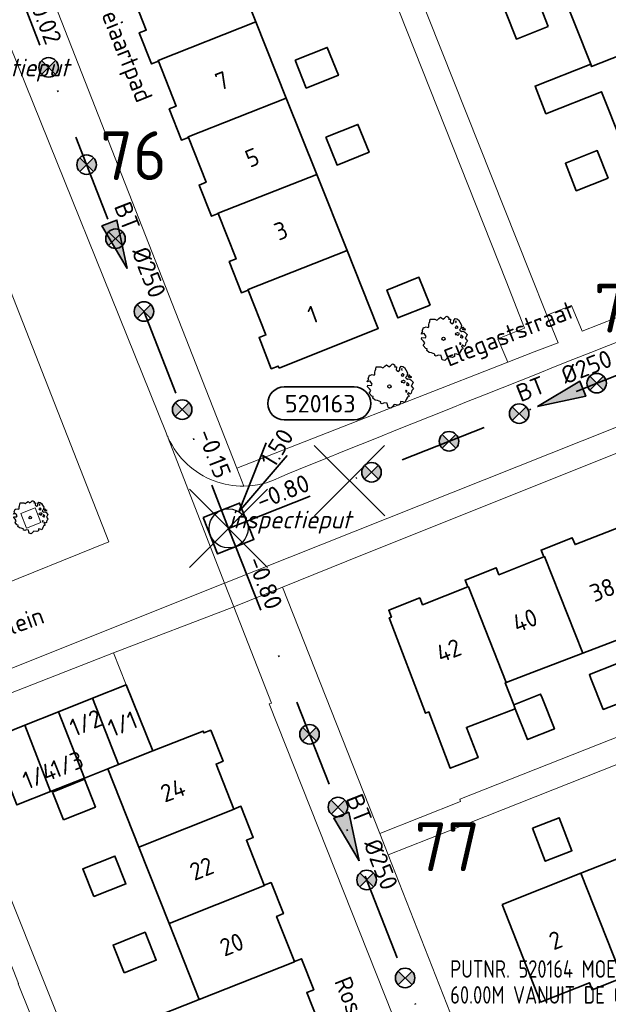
# Model space of a CAD drawing. Header units: metres. Extents: x 152391 to 157968, y 462336 to 467280.
# Tile 248 of 256: x 155007 to 155052, y 464772 to 464848. Entities that reach past the tile are written whole.
import ezdxf
from ezdxf.enums import TextEntityAlignment as Align

# ---------------------------------------------------------------- set-up
doc = ezdxf.new("R2010")
doc.units = ezdxf.units.M
doc.header["$LTSCALE"] = 0.75
doc.header["$PDMODE"] = 3
doc.header["$PDSIZE"] = 3
doc.linetypes.add('RI-VWA_BETON', pattern=[19, 9, -5, 0, -5])
doc.layers.get('0').update_dxf_attribs({"lineweight": 25})
doc.layers.get('defpoints').update_dxf_attribs({"lineweight": 25})
for name, color, linetype, lineweight in [('B-GV-GR-BOOM-S', 252, 'Continuous', 25), ('B-WE-GR-GROENVOORZIENING-GV', 251, 'Continuous', 18), ('B-WE-OG-BEBOUWING-GV', 6, 'Continuous', 35), ('B-WE-OG-BEBOUWING-T18', 1, 'Continuous', 18), ('B-WE-OG-TOPOGRAFIE-T18', 1, 'Continuous', 18), ('B-WE-VH-VERHARDING_BETONSTRAATSTEEN-GV', 251, 'Continuous', 18), ('B-WE-VH-VERHARDING_TEGEL-GV', 251, 'Continuous', 18), ('N-OI-RI-BIJZONDERDERHEDEN-T18', 134, 'Continuous', 18), ('N-OI-RI-T50', 130, 'Continuous', 50), ('N-OI-RI-VWA_PUTNUMMER-S @ 0.75', 36, 'Continuous', 35), ('N-OI-RI-VWA_RIOOLPUT_INSPECTIEPUT-S', 36, 'Continuous', 35), ('N-OI-RI-VWA_STROOMRICHTING-S @ 0.75', 36, 'Continuous', 35), ('N-OI-RI-VWA_TRANSPORTLEIDING_BETON_250-G', 36, 'RI-VWA_BETON', 35)]:
    doc.layers.add(name, color=color, linetype=linetype, lineweight=lineweight)
doc.layers.add('inspectieput', color=7, linetype='Continuous', plot=False)
doc.layers.add('N-OI-RI-VRIJVERVAL_HULPSTUK-S', color=210, linetype='Continuous', lineweight=35, plot=False)
doc.layers.add('N-OI-RI-VRIJVERVAL_HULPSTUK-S-GESLOTEN', color=190, linetype='Continuous', lineweight=35, plot=False)
doc.styles.add('NLCS-ISO', font='isocpeur.ttf')
doc.styles.add('NLCS-ISO-M750-T18', font='NLCS-ISO.ttf', dxfattribs={"height": 1.35})
doc.styles.add('NLCS-ISO-M750-T18_CURSIEF', font='NLCS-ISO.ttf', dxfattribs={"oblique": 15, "height": 1.35})
doc.styles.add('NLCS-ISO-M750-T50', font='NLCS-ISO.ttf', dxfattribs={"height": 3.75})

# ---------------------------------------------------------------- blocks, each defined once
blk = doc.blocks.new('*U145')
at = {"ltscale": 0.1}
blk.add_hatch(color=256, dxfattribs=at).paths.add_polyline_path([(-2.5, 0), (2.5, -0.83), (2.5, 0.83)])
at = {"ltscale": 0.1, "flags": 128}
blk.add_lwpolyline([(-2.5, 0), (2.5, -0.83), (2.5, 0.83)], close=True, dxfattribs=at)
at = {"ltscale": 0.1, "style": 'NLCS-ISO'}
for tag, p in [('BOBL', (-27.17, 0)), ('MAT', (-1, 0.5))]:
    blk.add_attdef(tag, text='', height=1.8, dxfattribs=at).set_placement(p, align=Align.BOTTOM_RIGHT)
for tag, p in [('DIA', (1, 0.5)), ('BOBR', (26.23, -0.01))]:
    blk.add_attdef(tag, text='', height=1.8, dxfattribs=at).set_placement(p, align=Align.BOTTOM_LEFT)
at = {"layer": 'defpoints', "ltscale": 0.1, "style": 'NLCS-ISO', "flags": 1}
blk.add_attdef('JVA', text='', height=1.8, dxfattribs=at).set_placement((0, -1), align=Align.TOP_CENTER)
blk = doc.blocks.new('*U146')
at = {"ltscale": 0.1}
blk.add_hatch(color=256, dxfattribs=at).paths.add_polyline_path([(2.5, 0), (-2.5, -0.83), (-2.5, 0.83)])
at = {"ltscale": 0.1, "flags": 128}
blk.add_lwpolyline([(2.5, 0), (-2.5, -0.83), (-2.5, 0.83)], close=True, dxfattribs=at)
at = {"ltscale": 0.1, "style": 'NLCS-ISO'}
for tag, p in [('BOBL', (-24.73, 0)), ('MAT', (-1, 0.5))]:
    blk.add_attdef(tag, text='', height=1.8, dxfattribs=at).set_placement(p, align=Align.BOTTOM_RIGHT)
for tag, p in [('DIA', (1, 0.5)), ('BOBR', (23.78, -0.01))]:
    blk.add_attdef(tag, text='', height=1.8, dxfattribs=at).set_placement(p, align=Align.BOTTOM_LEFT)
at = {"layer": 'defpoints', "ltscale": 0.1, "style": 'NLCS-ISO', "flags": 1}
blk.add_attdef('JVA', text='', height=1.8, dxfattribs=at).set_placement((0, -1), align=Align.TOP_CENTER)
blk = doc.blocks.new('*U147')
at = {"ltscale": 0.1}
blk.add_hatch(color=256, dxfattribs=at).paths.add_polyline_path([(2.5, 0), (-2.5, -0.83), (-2.5, 0.83)])
at = {"ltscale": 0.1, "flags": 128}
blk.add_lwpolyline([(2.5, 0), (-2.5, -0.83), (-2.5, 0.83)], close=True, dxfattribs=at)
at = {"ltscale": 0.1, "style": 'NLCS-ISO'}
for tag, p in [('BOBL', (-21.73, 0)), ('MAT', (-1, 0.5))]:
    blk.add_attdef(tag, text='', height=1.8, dxfattribs=at).set_placement(p, align=Align.BOTTOM_RIGHT)
for tag, p in [('DIA', (1, 0.5)), ('BOBR', (20.78, -0.01))]:
    blk.add_attdef(tag, text='', height=1.8, dxfattribs=at).set_placement(p, align=Align.BOTTOM_LEFT)
at = {"layer": 'defpoints', "ltscale": 0.1, "style": 'NLCS-ISO', "flags": 1}
blk.add_attdef('JVA', text='', height=1.8, dxfattribs=at).set_placement((0, -1), align=Align.TOP_CENTER)
blk = doc.blocks.new('B-SRI-PUT_VWA-SO')
at = {"flags": 128}
blk.add_lwpolyline([(-2, 2), (2, 2), (2, -2), (-2, -2)], close=True, dxfattribs=at)
at = {"lineweight": -3, "flags": 128}
blk.add_lwpolyline([(2, -2), (2, 2), (-2, 2), (-2, -2)], close=True, dxfattribs=at)
at = {"lineweight": -3}
blk.add_circle((0, 0), 2, dxfattribs=at)
blk = doc.blocks.new('*U187')
for q in [(3.86, 8.77), (6, 7.47)]:
    blk.add_line((1.04, 1.71), q)
blk.add_lwpolyline([(12.87, 14.49), (5.71, 14.49, 1), (5.71, 11.11), (12.87, 11.11, 1)], format="xyb", close=True)
at = {"ltscale": 0.1, "style": 'NLCS-ISO'}
blk.add_attdef('PUTHGT', text='', height=1.8, rotation=58.7612, dxfattribs=at).set_placement((3.94, 6.55), align=Align.MIDDLE_LEFT)
blk.add_attdef('PUTNR', text='', height=1.8, dxfattribs=at).set_placement((9.39, 12.77), align=Align.MIDDLE_CENTER)
blk = doc.blocks.new('SRI-HULP')
h = blk.add_hatch(color=256)
h.dxf.hatch_style = 1
h.paths.add_polyline_path([(-0.71, 0.71, 0.198912), (-1, 0, 0.198912), (-0.71, -0.71), (0, 0)])
h = blk.add_hatch(color=256)
h.dxf.hatch_style = 1
h.paths.add_polyline_path([(1, 0, 0.198912), (0.71, 0.71), (0, 0), (0.71, -0.71, 0.198912)])
for p, q in [((-0.71, 0.71), (0.71, -0.71)), ((-0.71, -0.71), (0.71, 0.71))]:
    blk.add_line(p, q)
blk.add_circle((0, 0), 1)
blk = doc.blocks.new('SRI-HULP-B')
blk.add_line((-5.43, 5.4), (5.4, -5.4))
at = {"flags": 128}
blk.add_lwpolyline([(5.38, 5.42), (0, 0), (-5.4, -5.4)], dxfattribs=at)
blk = doc.blocks.new('ACMAP_ANN_TEMPLATE_type knoop')
at = {"layer": 'defpoints', "style": 'NLCS-ISO-M750-T18_CURSIEF', "oblique": 15}
blk.add_attdef('type_knoop', (0, 0), '', height=1.35, dxfattribs=at)
blk = doc.blocks.new('SGR-BOOM_21_30')
at = {"linetype": 'Continuous'}
for p, q in [((-0.47, 1.45), (-0.365, 1.548)), ((-0.365, 1.548), (-0.226, 1.647)), ((-0.226, 1.647), (-0.133, 1.581)), ((-0.133, 1.581), (-0.063, 1.515)), ((-0.063, 1.515), (0.065, 1.581)), ((0.065, 1.581), (0.205, 1.712)), ((0.205, 1.712), (0.263, 1.729)), ((0.263, 1.729), (0.333, 1.696)), ((0.333, 1.696), (0.391, 1.647)), ((0.402, 1.532), (0.379, 1.499)), ((0.379, 1.499), (0.53, 1.515)), ((0.391, 1.647), (0.402, 1.532)), ((0.53, 1.515), (0.542, 1.483)), ((0.786, 1.4), (0.891, 1.565)), ((0.891, 1.565), (1.019, 1.532)), ((1.019, 1.532), (1.158, 1.45)), ((-1.633, 0.579), (-1.528, 0.875)), ((-1.528, 0.875), (-1.458, 0.858)), ((-1.458, 0.858), (-1.342, 0.908)), ((-1.342, 0.908), (-1.179, 0.858)), ((-1.179, 0.858), (-1.121, 0.924)), ((-1.133, 1.088), (-1.109, 1.187)), ((-1.121, 0.924), (-1.133, 1.088)), ((-1.109, 1.187), (-1.051, 1.335)), ((-1.051, 1.335), (-1.016, 1.499)), ((-1.016, 1.499), (-0.668, 1.499)), ((-0.668, 1.499), (-0.516, 1.433)), ((-0.516, 1.433), (-0.47, 1.45)), ((0.542, 1.483), (0.507, 1.285)), ((0.507, 1.285), (0.565, 1.236)), ((0.565, 1.236), (0.693, 1.154)), ((0.693, 1.154), (0.751, 1.203)), ((0.751, 1.203), (0.798, 1.285)), ((0.798, 1.285), (0.786, 1.4)), ((0.937, 0.908), (0.891, 0.875)), ((0.891, 0.875), (0.926, 0.825)), ((0.972, 1.368), (0.926, 1.335)), ((0.926, 1.335), (0.949, 1.253)), ((0.926, 0.825), (0.984, 0.842)), ((0.972, 0.973), (0.937, 0.908)), ((0.949, 1.253), (0.961, 1.236)), ((0.961, 1.269), (0.972, 1.368)), ((1.03, 0.973), (0.972, 0.973)), ((0.984, 0.842), (1.03, 0.776)), ((1.077, 0.94), (1.03, 0.973)), ((1.03, 0.776), (1.077, 0.842)), ((1.124, 0.875), (1.077, 0.94)), ((1.077, 0.842), (1.124, 0.875)), ((1.158, 1.45), (1.251, 1.269)), ((1.321, 0.793), (1.228, 0.694)), ((1.251, 1.269), (1.379, 1.055)), ((1.379, 1.055), (1.321, 0.793)), ((1.472, 0.858), (1.438, 0.809)), ((1.438, 0.809), (1.461, 0.743)), ((1.542, 0.858), (1.472, 0.858)), ((1.624, 0.76), (1.542, 0.858)), ((1.728, 0.71), (1.624, 0.76)), ((-1.703, 0.365), (-1.656, 0.48)), ((-1.493, 0.415), (-1.703, 0.365)), ((-1.679, -0.029), (-1.668, 0.086)), ((-1.668, 0.086), (-1.389, 0.07)), ((-1.656, 0.48), (-1.598, 0.53)), ((-1.598, 0.53), (-1.633, 0.579)), ((-1.423, 0.333), (-1.493, 0.415)), ((-1.33, 0.185), (-1.423, 0.333)), ((-1.389, 0.07), (-1.33, 0.185)), ((0.926, 0.415), (0.891, 0.333)), ((0.891, 0.333), (1.03, 0.316)), ((1.054, 0.464), (0.926, 0.415)), ((1.03, 0.316), (1.112, 0.251)), ((1.112, 0.464), (1.054, 0.464)), ((1.217, 0.398), (1.112, 0.464)), ((1.112, 0.251), (1.205, 0.365)), ((1.205, 0.365), (1.24, 0.415)), ((1.228, 0.694), (1.275, 0.628)), ((1.275, 0.628), (1.379, 0.563)), ((1.344, 0.185), (1.31, 0.103)), ((1.434, 0.049), (1.31, 0.103)), ((1.356, 0.3), (1.344, 0.234)), ((1.344, 0.234), (1.344, 0.185)), ((1.426, 0.234), (1.356, 0.3)), ((1.379, 0.563), (1.438, 0.595)), ((1.472, 0.201), (1.426, 0.234)), ((1.434, 0.049), (1.507, 0.136)), ((1.438, 0.595), (1.565, 0.563)), ((1.461, 0.743), (1.531, 0.694)), ((1.507, 0.136), (1.472, 0.201)), ((1.531, 0.727), (1.635, 0.678)), ((1.531, 0.694), (1.542, 0.727)), ((1.565, 0.563), (1.635, 0.513)), ((1.635, 0.678), (1.728, 0.71)), ((1.635, 0.513), (1.81, 0.316)), ((1.717, 0.103), (1.67, 0.037)), ((1.67, 0.037), (1.763, -0.094)), ((1.81, 0.316), (1.717, 0.103)), ((-1.54, -0.177), (-1.679, -0.029)), ((-1.551, -0.505), (-1.493, -0.423)), ((-1.354, -0.752), (-1.551, -0.505)), ((-1.435, -0.324), (-1.54, -0.177)), ((-1.493, -0.423), (-1.435, -0.324)), ((-1.249, -0.784), (-1.354, -0.752)), ((1.286, -0.292), (1.24, -0.357)), ((1.24, -0.357), (1.251, -0.423)), ((1.263, -0.423), (1.333, -0.407)), ((1.333, -0.341), (1.286, -0.292)), ((1.333, -0.407), (1.333, -0.341)), ((1.461, -0.472), (1.391, -0.587)), ((1.391, -0.587), (1.426, -0.637)), ((1.426, -0.637), (1.496, -0.702)), ((1.577, -0.587), (1.461, -0.472)), ((1.496, -0.702), (1.484, -0.801)), ((1.658, -0.522), (1.577, -0.587)), ((1.682, -0.423), (1.658, -0.522)), ((1.717, -0.308), (1.682, -0.423)), ((1.845, -0.177), (1.717, -0.308)), ((1.763, -0.094), (1.845, -0.177)), ((-1.272, -0.899), (-1.249, -0.784)), ((-1.109, -1.047), (-1.272, -0.899)), ((-0.912, -1.08), (-1.109, -1.047)), ((-0.668, -1.179), (-0.912, -1.08)), ((-0.679, -1.294), (-0.668, -1.179)), ((-0.551, -1.326), (-0.679, -1.294)), ((-0.4, -1.261), (-0.551, -1.326)), ((-0.191, -1.277), (-0.4, -1.261)), ((-0.156, -1.425), (-0.191, -1.277)), ((-0.133, -1.491), (-0.156, -1.425)), ((-0.098, -1.606), (-0.133, -1.491)), ((0.356, -1.376), (0.251, -1.524)), ((0.682, -1.441), (0.356, -1.376)), ((0.833, -1.359), (0.682, -1.441)), ((0.844, -1.162), (0.833, -1.359)), ((1.03, -1.179), (0.844, -1.162)), ((1.182, -1.244), (1.03, -1.179)), ((1.286, -1.014), (1.182, -1.244)), ((1.356, -0.883), (1.286, -1.014)), ((1.368, -0.834), (1.356, -0.883)), ((1.484, -0.801), (1.368, -0.834)), ((0.112, -1.671), (-0.098, -1.606)), ((0.251, -1.524), (0.112, -1.671))]:
    blk.add_line(p, q, dxfattribs=at)
blk.add_circle((0, 0), 0.126, dxfattribs=at)
blk = doc.blocks.new('SGR-BOOM_0_20')
at = {"linetype": 'Continuous'}
for p, q in [((-0.85, 0.816), (-0.832, 0.89)), ((-0.841, 0.693), (-0.85, 0.816)), ((-0.832, 0.89), (-0.788, 1.001)), ((-0.788, 1.001), (-0.762, 1.124)), ((-0.762, 1.124), (-0.501, 1.124)), ((-0.501, 1.124), (-0.387, 1.075)), ((-0.387, 1.075), (-0.352, 1.087)), ((-0.352, 1.087), (-0.274, 1.161)), ((-0.274, 1.161), (-0.169, 1.235)), ((-0.169, 1.235), (-0.099, 1.186)), ((-0.099, 1.186), (-0.047, 1.137)), ((-0.047, 1.137), (0.049, 1.186)), ((0.049, 1.186), (0.154, 1.284)), ((0.154, 1.284), (0.197, 1.297)), ((0.197, 1.297), (0.25, 1.272)), ((0.25, 1.272), (0.293, 1.235)), ((0.302, 1.149), (0.284, 1.124)), ((0.284, 1.124), (0.398, 1.137)), ((0.293, 1.235), (0.302, 1.149)), ((0.407, 1.112), (0.38, 0.964)), ((0.38, 0.964), (0.424, 0.927)), ((0.398, 1.137), (0.407, 1.112)), ((0.424, 0.927), (0.52, 0.865)), ((0.52, 0.865), (0.564, 0.902)), ((0.564, 0.902), (0.598, 0.964)), ((0.59, 1.05), (0.668, 1.173)), ((0.598, 0.964), (0.59, 1.05)), ((0.668, 1.173), (0.764, 1.149)), ((0.729, 1.026), (0.694, 1.001)), ((0.694, 1.001), (0.712, 0.939)), ((0.712, 0.939), (0.721, 0.927)), ((0.721, 0.952), (0.729, 1.026)), ((0.764, 1.149), (0.869, 1.087)), ((0.869, 1.087), (0.939, 0.952)), ((0.939, 0.952), (1.035, 0.792)), ((1.035, 0.792), (0.991, 0.594)), ((-1.277, 0.274), (-1.242, 0.36)), ((-1.12, 0.311), (-1.277, 0.274)), ((-1.259, -0.022), (-1.251, 0.065)), ((-1.251, 0.065), (-1.041, 0.052)), ((-1.242, 0.36), (-1.198, 0.397)), ((-1.225, 0.434), (-1.146, 0.656)), ((-1.198, 0.397), (-1.225, 0.434)), ((-1.146, 0.656), (-1.094, 0.644)), ((-1.068, 0.249), (-1.12, 0.311)), ((-1.094, 0.644), (-1.007, 0.681)), ((-0.998, 0.139), (-1.068, 0.249)), ((-1.041, 0.052), (-0.998, 0.139)), ((-1.007, 0.681), (-0.884, 0.644)), ((-0.884, 0.644), (-0.841, 0.693)), ((0.703, 0.681), (0.668, 0.656)), ((0.668, 0.656), (0.694, 0.619)), ((0.694, 0.311), (0.668, 0.249)), ((0.668, 0.249), (0.773, 0.237)), ((0.694, 0.619), (0.738, 0.631)), ((0.79, 0.348), (0.694, 0.311)), ((0.729, 0.73), (0.703, 0.681)), ((0.773, 0.73), (0.729, 0.73)), ((0.738, 0.631), (0.773, 0.582)), ((0.808, 0.705), (0.773, 0.73)), ((0.773, 0.582), (0.808, 0.631)), ((0.773, 0.237), (0.834, 0.188)), ((0.834, 0.348), (0.79, 0.348)), ((0.843, 0.656), (0.808, 0.705)), ((0.808, 0.631), (0.843, 0.656)), ((0.912, 0.299), (0.834, 0.348)), ((0.834, 0.188), (0.904, 0.274)), ((0.904, 0.274), (0.93, 0.311)), ((0.991, 0.594), (0.921, 0.521)), ((0.921, 0.521), (0.956, 0.471)), ((0.956, 0.471), (1.035, 0.422)), ((1.008, 0.139), (0.982, 0.077)), ((1.075, 0.037), (0.982, 0.077)), ((1.017, 0.225), (1.008, 0.176)), ((1.008, 0.176), (1.008, 0.139)), ((1.069, 0.176), (1.017, 0.225)), ((1.035, 0.422), (1.078, 0.447)), ((1.104, 0.151), (1.069, 0.176)), ((1.075, 0.037), (1.13, 0.102)), ((1.104, 0.644), (1.078, 0.607)), ((1.078, 0.607), (1.096, 0.557)), ((1.078, 0.447), (1.174, 0.422)), ((1.096, 0.557), (1.148, 0.521)), ((1.157, 0.644), (1.104, 0.644)), ((1.13, 0.102), (1.104, 0.151)), ((1.148, 0.545), (1.226, 0.508)), ((1.148, 0.521), (1.157, 0.545)), ((1.218, 0.57), (1.157, 0.644)), ((1.174, 0.422), (1.226, 0.385)), ((1.296, 0.533), (1.218, 0.57)), ((1.226, 0.508), (1.296, 0.533)), ((1.226, 0.385), (1.357, 0.237)), ((1.287, 0.077), (1.253, 0.028)), ((1.253, 0.028), (1.322, -0.071)), ((1.357, 0.237), (1.287, 0.077)), ((-1.155, -0.132), (-1.259, -0.022)), ((-1.164, -0.379), (-1.12, -0.317)), ((-1.015, -0.564), (-1.164, -0.379)), ((-1.076, -0.243), (-1.155, -0.132)), ((-1.12, -0.317), (-1.076, -0.243)), ((-0.937, -0.588), (-1.015, -0.564)), ((-0.954, -0.675), (-0.937, -0.588)), ((-0.832, -0.785), (-0.954, -0.675)), ((0.965, -0.219), (0.93, -0.268)), ((0.93, -0.268), (0.939, -0.317)), ((0.947, -0.317), (1, -0.305)), ((1, -0.256), (0.965, -0.219)), ((1.017, -0.662), (0.965, -0.761)), ((1, -0.305), (1, -0.256)), ((1.026, -0.625), (1.017, -0.662)), ((1.113, -0.601), (1.026, -0.625)), ((1.096, -0.354), (1.043, -0.44)), ((1.043, -0.44), (1.069, -0.477)), ((1.069, -0.477), (1.122, -0.527)), ((1.183, -0.44), (1.096, -0.354)), ((1.122, -0.527), (1.113, -0.601)), ((1.244, -0.391), (1.183, -0.44)), ((1.261, -0.317), (1.244, -0.391)), ((1.287, -0.231), (1.261, -0.317)), ((1.383, -0.132), (1.287, -0.231)), ((1.322, -0.071), (1.383, -0.132)), ((-0.684, -0.81), (-0.832, -0.785)), ((-0.501, -0.884), (-0.684, -0.81)), ((-0.509, -0.97), (-0.501, -0.884)), ((-0.413, -0.995), (-0.509, -0.97)), ((-0.3, -0.946), (-0.413, -0.995)), ((-0.143, -0.958), (-0.3, -0.946)), ((-0.117, -1.069), (-0.143, -0.958)), ((-0.099, -1.118), (-0.117, -1.069)), ((-0.073, -1.204), (-0.099, -1.118)), ((0.084, -1.254), (-0.073, -1.204)), ((0.188, -1.143), (0.084, -1.254)), ((0.267, -1.032), (0.188, -1.143)), ((0.511, -1.081), (0.267, -1.032)), ((0.625, -1.019), (0.511, -1.081)), ((0.633, -0.872), (0.625, -1.019)), ((0.773, -0.884), (0.633, -0.872)), ((0.886, -0.933), (0.773, -0.884)), ((0.965, -0.761), (0.886, -0.933))]:
    blk.add_line(p, q, dxfattribs=at)
blk.add_circle((0, 0), 0.0948, dxfattribs=at)

msp = doc.modelspace()

# ---------------------------------------------------------------- linework, layer by layer
at = {"layer": 'B-WE-GR-GROENVOORZIENING-GV'}
msp.add_lwpolyline([(155007.609, 464808.984), (155008.728, 464809.419), (155008.293, 464810.537), (155007.175, 464810.103)], close=True, dxfattribs=at)
at = {"layer": 'B-WE-OG-BEBOUWING-GV'}
for points in [[(155015.446, 464850.722), (155016.813, 464847.244), (155016.282, 464847.035), (155017.222, 464844.643), (155017.753, 464844.852), (155017.728, 464844.914), (155025.242, 464847.867), (155022.907, 464853.718), (155015.424, 464850.778)], [(155058.525, 464847.531), (155057.158, 464850.998), (155057.689, 464851.207), (155056.746, 464853.598), (155056.216, 464853.388), (155056.263, 464853.27), (155048.725, 464850.298), (155050.962, 464844.624), (155051.036, 464844.437), (155058.573, 464847.409)], [(155047.708, 464847.524), (155046.873, 464849.64), (155044.423, 464848.674), (155045.26, 464846.558)], [(155027.575, 464842.014), (155025.242, 464847.867), (155017.728, 464844.914), (155017.753, 464844.852), (155019.11, 464841.396), (155018.58, 464841.187), (155019.519, 464838.795), (155020.05, 464839.004), (155020.032, 464839.051)], [(155058.525, 464847.531), (155058.573, 464847.409), (155051.036, 464844.437), (155050.962, 464844.624), (155046.685, 464842.938), (155047.522, 464840.822), (155051.797, 464842.507), (155053.347, 464838.576), (155060.884, 464841.548), (155060.845, 464841.647), (155059.467, 464845.142), (155059.997, 464845.351), (155059.056, 464847.74)], [(155028.262, 464844.927), (155029.114, 464842.791), (155031.576, 464843.773), (155030.724, 464845.909)], [(155022.346, 464833.159), (155022.335, 464833.187), (155029.909, 464836.163), (155027.575, 464842.014), (155020.032, 464839.051), (155020.05, 464839.004), (155021.407, 464835.551), (155020.876, 464835.342), (155021.816, 464832.95)], [(155030.62, 464839.016), (155031.472, 464836.88), (155033.934, 464837.861), (155033.082, 464839.998)], [(155052.303, 464835.869), (155051.469, 464837.986), (155049.019, 464837.02), (155049.856, 464834.904)], [(155029.909, 464836.163), (155022.335, 464833.187), (155022.346, 464833.159), (155023.718, 464829.668), (155023.187, 464829.46), (155024.127, 464827.068), (155024.657, 464827.276), (155024.639, 464827.323), (155032.244, 464830.311)], [(155027.016, 464821.273), (155034.636, 464824.313), (155034.562, 464824.499), (155032.244, 464830.311), (155024.639, 464827.323), (155024.657, 464827.276), (155026.012, 464823.828), (155025.482, 464823.619), (155026.421, 464821.227), (155026.952, 464821.436)], [(155038.618, 464826.117), (155037.766, 464828.253), (155035.305, 464827.271), (155036.157, 464825.135)], [(155053.249, 464809.101), (155049.757, 464807.722), (155049.548, 464808.252), (155047.155, 464807.308), (155047.364, 464806.778), (155047.426, 464806.802), (155050.355, 464799.385), (155056.205, 464801.619), (155053.286, 464809.116)], [(155044.469, 464797.137), (155046.454, 464797.895), (155050.355, 464799.385), (155047.426, 464806.802), (155047.364, 464806.778), (155043.91, 464805.414), (155043.701, 464805.944), (155041.308, 464804.999), (155041.517, 464804.469), (155041.567, 464804.488)], [(155045.162, 464795.118), (155045.047, 464795.418), (155044.397, 464797.11), (155044.469, 464797.137), (155041.567, 464804.488), (155041.517, 464804.469), (155038.044, 464803.098), (155037.835, 464803.628), (155035.442, 464802.683), (155035.652, 464802.153), (155035.484, 464802.087), (155038.282, 464794.776), (155038.528, 464794.87), (155040.178, 464790.546), (155042.305, 464791.363), (155041.416, 464793.679)], [(155052.947, 464798.565), (155050.869, 464797.737), (155050.983, 464797.437), (155051.923, 464795.066), (155053.972, 464795.864)], [(155015.285, 464796.962), (155012.685, 464795.925), (155014.672, 464790.823), (155017.33, 464791.878)], [(155047.232, 464795.942), (155047.113, 464796.241), (155045.047, 464795.418), (155045.162, 464795.118), (155046.119, 464792.742), (155048.172, 464793.571)], [(155012.685, 464795.925), (155010.084, 464794.888), (155012.07, 464789.79), (155013.855, 464790.499), (155014.672, 464790.823)], [(155010.084, 464794.888), (155007.484, 464793.851), (155009.467, 464788.757), (155012.07, 464789.79)], [(155007.484, 464793.851), (155004.883, 464792.814), (155006.865, 464787.724), (155009.467, 464788.757)], [(155017.33, 464791.878), (155014.672, 464790.823), (155013.855, 464790.499), (155016.243, 464784.484), (155023.566, 464787.39), (155023.557, 464787.415), (155022.185, 464790.869), (155022.715, 464791.08), (155021.768, 464793.467), (155021.238, 464793.256), (155021.179, 464793.405)], [(155010.452, 464786.579), (155012.914, 464787.56), (155012.062, 464789.697), (155009.6, 464788.715)], [(155018.567, 464778.628), (155025.89, 464781.535), (155025.883, 464781.554), (155024.508, 464785.018), (155025.038, 464785.229), (155024.086, 464787.625), (155023.557, 464787.415), (155023.566, 464787.39), (155016.243, 464784.484)], [(155046.481, 464785.933), (155047.477, 464783.403), (155049.524, 464784.209), (155048.528, 464786.739)], [(155053.253, 464775.009), (155056.696, 464776.37), (155056.905, 464775.84), (155059.295, 464776.785), (155059.086, 464777.315), (155059.039, 464777.296), (155056.079, 464784.784), (155050.217, 464782.475), (155053.18, 464774.98)], [(155012.792, 464780.684), (155015.254, 464781.665), (155014.402, 464783.802), (155011.94, 464782.82)], [(155044.155, 464780.085), (155047.112, 464772.582), (155050.863, 464774.064), (155051.072, 464773.534), (155053.462, 464774.479), (155053.253, 464775.009), (155053.18, 464774.98), (155050.217, 464782.475)], [(155025.883, 464781.554), (155025.89, 464781.535), (155018.567, 464778.628), (155020.883, 464772.793), (155020.891, 464772.772), (155028.214, 464775.679), (155028.205, 464775.703), (155026.83, 464779.167), (155027.36, 464779.377), (155026.412, 464781.764)], [(155015.117, 464774.826), (155017.579, 464775.807), (155016.727, 464777.944), (155014.265, 464776.962)], [(155023.212, 464766.925), (155023.215, 464766.917), (155030.539, 464769.824), (155030.516, 464769.88), (155029.152, 464773.316), (155029.682, 464773.526), (155028.735, 464775.913), (155028.205, 464775.703), (155028.214, 464775.679), (155020.891, 464772.772), (155020.883, 464772.793), (155016.6, 464771.085), (155017.452, 464768.949), (155021.732, 464770.654)]]:
    msp.add_lwpolyline(points, close=True, dxfattribs=at)
at = {"layer": 'B-WE-VH-VERHARDING_BETONSTRAATSTEEN-GV'}
for points in [[(155018.509, 464815.906), (155022.837, 464804.753), (155075.286, 464825.637), (155078.944, 464827.079), (155098.949, 464834.967), (155149.741, 464854.995), (155174.972, 464864.784), (155179.649, 464866.418), (155181.154, 464866.78), (155182.559, 464866.804), (155193.207, 464866.075), (155200.195, 464865.568), (155200.739, 464871.506), (155194.077, 464871.96), (155180.831, 464873.058), (155179.426, 464872.996), (155178.306, 464872.746), (155128.099, 464852.894), (155128.089, 464852.89), (155114.004, 464847.486), (155112.938, 464847.003), (155096.711, 464840.559), (155071.418, 464830.515)], [(155018.341, 464816.313), (155005.726, 464847.602)], [(154985.256, 464789.763), (155000, 464795.645), (155015.321, 464801.76), (155022.837, 464804.753), (155018.509, 464815.906), (155018.466, 464816.016)], [(155027.834, 464813.221), (155027.041, 464812.867)]]:
    msp.add_lwpolyline(points, dxfattribs=at)
for points in [[(155001.455, 464839.765), (155013.935, 464807.937), (155004.663, 464804.191), (154992.167, 464836.058)], [(155004.663, 464804.191), (155013.935, 464807.937), (155001.455, 464839.765), (154992.167, 464836.058)], [(155008.728, 464809.419), (155007.609, 464808.984), (155007.175, 464810.103), (155008.293, 464810.537)]]:
    msp.add_lwpolyline(points, close=True, dxfattribs=at)
for points in [[(155071.418, 464830.515, 0.002986), (155027.834, 464813.221)], [(155018.466, 464816.016, -0.029355), (155018.341, 464816.313)], [(155022.042, 464812.615, -0.199588), (155018.509, 464815.906)], [(155027.041, 464812.867, -0.112442), (155024.309, 464812.216)], [(155024.309, 464812.216, -0.092209), (155022.042, 464812.615)]]:
    msp.add_lwpolyline(points, format="xyb", dxfattribs=at)
at = {"layer": 'B-WE-VH-VERHARDING_TEGEL-GV'}
for points in [[(155046.277, 464828.633), (155029.706, 464870.289), (155029.508, 464870.216), (155028.409, 464873.182), (155028.536, 464873.229), (155027.405, 464876.072), (155025.118, 464881.823), (155025.021, 464881.785), (155024.129, 464884.055), (155024.216, 464884.091), (155018.08, 464899.516), (155016.235, 464904.155), (155014.538, 464903.467), (155044.461, 464827.949), (155045.887, 464824.35), (155043.828, 464823.534), (155044.602, 464821.734), (155046.612, 464822.521), (155048.466, 464823.214), (155047.589, 464825.336)], [(155000.21, 464791.015), (155002.227, 464785.77), (155003.977, 464786.562), (155004.262, 464786.691), (155002.282, 464791.777), (155001.273, 464794.317), (155014.299, 464799.414), (155023.539, 464802.952), (155022.837, 464804.753), (155015.321, 464801.76), (155000, 464795.645), (154985.256, 464789.763), (154985.236, 464789.755), (154985.359, 464789.463), (154985.904, 464788.297), (154999.247, 464793.52)], [(155034.769, 464785.538), (155027.289, 464804.448), (155023.539, 464802.952), (155026.43, 464795.548), (155026.27, 464795.483), (155042.694, 464754.058), (155054.296, 464724.613), (155057.29, 464717.291), (155059.27, 464718.014), (155061.248, 464718.743), (155053.735, 464737.603), (155052.905, 464739.567), (155045.935, 464756.97), (155044.79, 464759.872), (155043.492, 464763.272), (155042.445, 464765.975), (155035.415, 464783.885)], [(155041.655, 464786.356), (155077.221, 464800.435), (155080.821, 464801.93), (155080.173, 464803.632), (155076.523, 464802.235), (155040.919, 464788.179), (155040.968, 464787.979), (155034.769, 464785.538), (155035.415, 464783.885)], [(155004.883, 464792.814), (155007.484, 464793.851), (155010.084, 464794.888), (155012.685, 464795.925), (155015.285, 464796.962), (155014.299, 464799.414), (155001.273, 464794.317), (155002.282, 464791.777)], [(155004.674, 464779.691), (155004.755, 464779.723), (155007.008, 464774), (155006.97, 464773.985), (155030.63, 464715.184), (155032.223, 464715.855), (155003.977, 464786.562), (155002.227, 464785.77)]]:
    msp.add_lwpolyline(points, close=True, dxfattribs=at)
for points in [[(155201.401, 464860.612), (155201.681, 464864.297), (155201.763, 464865.38), (155201.461, 464865.401), (155200.195, 464865.568), (155193.207, 464866.075), (155182.559, 464866.804), (155181.154, 464866.78), (155179.649, 464866.418), (155174.972, 464864.784), (155149.741, 464854.995), (155098.949, 464834.967), (155078.944, 464827.079), (155075.286, 464825.637), (155022.837, 464804.753), (155023.539, 464802.952), (155027.289, 464804.448), (155033.44, 464806.94)], [(155033.44, 464806.94), (155069.094, 464821.197), (155072.795, 464822.592), (155075.741, 464823.654), (155079.332, 464825.03), (155079.794, 464825.206), (155088.688, 464828.696), (155094.347, 464830.916), (155099.71, 464833.064), (155122.245, 464842.092), (155151.654, 464853.646), (155153.654, 464854.444), (155174.806, 464862.618), (155179.557, 464864.262)], [(155024.309, 464812.216), (155023.776, 464813.583), (155021.649, 464819.003), (155009.015, 464851.193), (155004.991, 464849.73), (155000, 464847.917), (154999.182, 464847.62), (154963.668, 464833.597), (154959.516, 464831.917), (154960.452, 464829.848)], [(155005.726, 464847.602), (155018.341, 464816.313)], [(155096.026, 464842.26), (155080.208, 464836.079), (155074.789, 464833.961), (155071.194, 464832.308), (155050.317, 464824.119), (155049.496, 464826.097), (155047.589, 464825.336), (155048.466, 464823.214), (155046.612, 464822.521), (155044.602, 464821.734), (155023.776, 464813.583), (155024.309, 464812.216)], [(155018.466, 464816.016), (155018.509, 464815.906)], [(155027.041, 464812.867), (155027.834, 464813.221)]]:
    msp.add_lwpolyline(points, dxfattribs=at)
for points in [[(155027.834, 464813.221, -0.002986), (155071.418, 464830.515)], [(155018.341, 464816.313, 0.029355), (155018.466, 464816.016)], [(155018.509, 464815.906, 0.199588), (155022.042, 464812.615)], [(155024.309, 464812.216, 0.112442), (155027.041, 464812.867)], [(155022.042, 464812.615, 0.092209), (155024.309, 464812.216)]]:
    msp.add_lwpolyline(points, format="xyb", dxfattribs=at)
at = {"layer": 'inspectieput'}
msp.add_point((155023.14, 464808.97), dxfattribs=at)
at = {"layer": 'N-OI-RI-VWA_TRANSPORTLEIDING_BETON_250-G'}
for p, q in [((155006.19, 464852.38), (155023.14, 464808.97)), ((155023.14, 464808.97), (155074.09, 464829.05)), ((155023.14, 464808.97), (155041.83, 464761.41))]:
    msp.add_line(p, q, dxfattribs=at)

# ---------------------------------------------------------------- block references
at = {"layer": 'B-GV-GR-BOOM-S', "transparency": 33554559}
for name, p in [('SGR-BOOM_21_30', (155039.654, 464823.534)), ('SGR-BOOM_21_30', (155035.504, 464819.872)), ('SGR-BOOM_0_20', (155007.9, 464809.8))]:
    msp.add_blockref(name, p, dxfattribs=at)
at = {"layer": 'defpoints'}
for p in [(155001.49, 464843.69), (155023.14, 464808.97)]:
    msp.add_blockref('ACMAP_ANN_TEMPLATE_type knoop', p, dxfattribs=at).add_auto_attribs({'type_knoop': 'inspectieput'})
at = {"layer": 'N-OI-RI-VRIJVERVAL_HULPSTUK-S', "xscale": 0.75, "yscale": 0.75, "zscale": 0.75}
for p in [(155009.312, 464844.375), (155012.234, 464836.906), (155014.453, 464831.219), (155016.641, 464825.625), (155051.422, 464820.125), (155019.578, 464818.094), (155045.469, 464817.781), (155040.078, 464815.656), (155034.125, 464813.281), (155029.359, 464793.156), (155031.547, 464787.562), (155033.75, 464781.969), (155036.703, 464774.438)]:
    msp.add_blockref('SRI-HULP', p, dxfattribs=at)
at = {"layer": 'N-OI-RI-VRIJVERVAL_HULPSTUK-S-GESLOTEN', "xscale": 0.5, "yscale": 0.5, "zscale": 0.5}
msp.add_blockref('SRI-HULP-B', (155032.438, 464812.625), dxfattribs=at)
at = {"layer": 'N-OI-RI-VWA_PUTNUMMER-S @ 0.75', "xscale": 0.75, "yscale": 0.75, "zscale": 0.75}
msp.add_blockref('*U187', (155023.14, 464808.97), dxfattribs=at).add_auto_attribs({'PUTNR': '520163', 'PUTHGT': '1.50'})
at = {"layer": 'N-OI-RI-VWA_RIOOLPUT_INSPECTIEPUT-S', "xscale": 0.75, "yscale": 0.75, "zscale": 0.75, "rotation": 21.50998861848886}
msp.add_blockref('B-SRI-PUT_VWA-SO', (155023.14, 464808.97), dxfattribs=at)
at = {"layer": 'N-OI-RI-VWA_STROOMRICHTING-S @ 0.75', "xscale": 0.75, "yscale": 0.75, "zscale": 0.75}
for name, p, rotation, values in [('*U147', (155014.665, 464830.675), 291.3288070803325, {'MAT': 'BT', 'DIA': '%%c250', 'BOBL': '-0.02', 'BOBR': '-0.15'}), ('*U145', (155048.615, 464819.01), 21.50998861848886, {'MAT': 'BT', 'DIA': '%%c250', 'BOBL': '-0.80', 'BOBR': '-0.65'}), ('*U146', (155032.485, 464785.19), 291.4536997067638, {'MAT': 'BT', 'DIA': '%%c250', 'BOBL': '-0.80', 'BOBR': '-0.98'})]:
    msp.add_blockref(name, p, dxfattribs=dict(at, rotation=rotation)).add_auto_attribs(values)

# ---------------------------------------------------------------- texts
at = {"layer": 'B-WE-OG-BEBOUWING-T18', "style": 'NLCS-ISO-M750-T18'}
for s, rotation, p in [('7', 21.5, (155022.638, 464843.356)), ('5', 21.5, (155024.957, 464837.451)), ('3', 21.5, (155027.162, 464831.84)), ('1', 20, (155029.599, 464825.403)), ('38', 21.5, (155051.864, 464804.254)), ('40', 21.5, (155045.914, 464801.905)), ('42', 21.5, (155040.054, 464799.591)), ('1/2', 22.2, (155012.174, 464794.038)), ('1/1', 21.9, (155015, 464793.95)), ('1/3', 21.7, (155010.736, 464790.842)), ('1/4', 21.7, (155008.594, 464789.987)), ('24', 20, (155018.865, 464788.846)), ('22', 21.7, (155021.071, 464782.833)), ('20', 21.7, (155023.383, 464777.01)), ('2', 21.5, (155048.264, 464777.336))]:
    msp.add_text(s, height=1.35, rotation=rotation, dxfattribs=at).set_placement(p, align=Align.MIDDLE)
at = {"layer": 'B-WE-OG-TOPOGRAFIE-T18', "style": 'NLCS-ISO-M750-T18'}
for s, rotation, p in [('Ros Beiaartpad', 291.9, (155014.276, 464847.393)), ('Elegaststraat', 21.5, (155044.769, 464823.734)), ('Lorreinenplein', 19.9, (155003.63, 464800.254)), ('Ros Beiaartpad', 291.6, (155033.915, 464768.696))]:
    msp.add_text(s, height=1.35, rotation=rotation, dxfattribs=at).set_placement(p, align=Align.MIDDLE)
at = {"layer": 'N-OI-RI-BIJZONDERDERHEDEN-T18', "style": 'NLCS-ISO-M750-T18_CURSIEF', "width": 0.8}
for s, p in [('PUTNR. 520164 MOEILIJK BEREIKBAAR', (155040.17, 464774.454)), ('60.00M VANUIT DE OPENBARE WEG', (155040.17, 464772.462))]:
    msp.add_text(s, height=1.35, dxfattribs=at).set_placement(p)
at = {"layer": 'N-OI-RI-T50', "style": 'NLCS-ISO-M750-T50'}
for s, p in [('76', (155013.291, 464835.726)), ('79', (155051.209, 464824.01)), ('77', (155037.445, 464782.642))]:
    msp.add_text(s, height=3.75, dxfattribs=at).set_placement(p)

doc.saveas('drawing.dxf')
